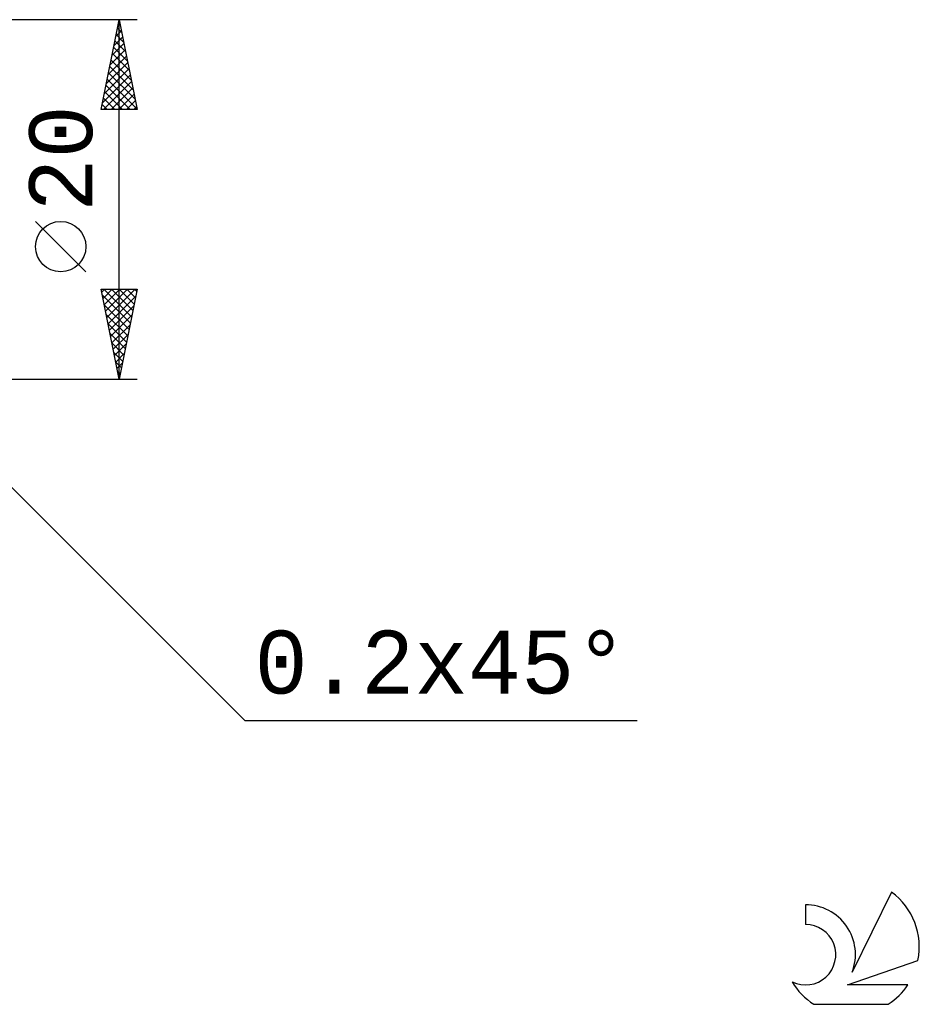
# Model space of a CAD drawing. Header units: millimetres. Extents: x -67 to 148, y -45 to 47.
# Tile 4 of 4: x 97 to 148, y -45 to 10. Entities that reach past the tile are written whole.
import ezdxf
from ezdxf.enums import TextEntityAlignment as Align

# ---------------------------------------------------------------- set-up
doc = ezdxf.new("R2010")
doc.units = ezdxf.units.MM
doc.header["$LTSCALE"] = 5.4
doc.layers.add('2', color=7, linetype='CONTINUOUS')
doc.layers.add('SK6', color=5, linetype='CONTINUOUS')
doc.styles.get("Standard").update_dxf_attribs({"font": 'Monospac821 BT'})

msp = doc.modelspace()

# ---------------------------------------------------------------- linework, layer by layer
at = {"layer": '2', "color": 7, "linetype": 'CONTINUOUS', "lineweight": 25}
for p, q in [((104, 10), (90.8, 10)), ((102, 5), (103, 10)), ((102.976, 9.879), (103.036, 9.818)), ((103, -10), (103, 10)), ((103, 10), (104, 5)), ((102.816, 9.08), (103.123, 9.387)), ((102.905, 9.525), (103.143, 9.287)), ((102.922, 9.611), (103.052, 9.741)), ((102.71, 8.55), (103.193, 9.033)), ((102.764, 8.818), (103.355, 8.227)), ((102.834, 9.171), (103.249, 8.757)), ((102.498, 7.49), (103.335, 8.326)), ((102.604, 8.02), (103.264, 8.68)), ((102.693, 8.464), (103.461, 7.696)), ((102.392, 6.959), (103.405, 7.973)), ((102.551, 7.757), (103.673, 6.636)), ((102.622, 8.111), (103.567, 7.166)), ((102.18, 5.899), (103.547, 7.266)), ((102.286, 6.429), (103.476, 7.619)), ((102.481, 7.404), (103.779, 6.105)), ((102.074, 5.368), (103.618, 6.912)), ((102.339, 6.697), (103.991, 5.045)), ((102.41, 7.05), (103.885, 5.575)), ((102.13, 5), (103.688, 6.559)), ((102.269, 6.343), (103.612, 5)), ((102.554, 5), (103.759, 6.205)), ((102.127, 5.636), (102.763, 5)), ((102.198, 5.989), (103.187, 5)), ((102.978, 5), (103.83, 5.851)), ((103.403, 5), (103.9, 5.498)), ((104, 5), (102, 5)), ((102.056, 5.282), (102.339, 5)), ((103.827, 5), (103.971, 5.144)), ((101.15, -4.025), (98.35, -1.225)), ((103, -10), (102, -5)), ((102, -5), (104, -5)), ((102.032, -5.158), (102.189, -5)), ((102.067, -5.335), (103.622, -6.89)), ((102.102, -5.511), (102.614, -5)), ((102.156, -5), (103.693, -6.536)), ((102.173, -5.865), (103.038, -5)), ((102.244, -6.218), (103.462, -5)), ((102.314, -6.572), (103.886, -5)), ((102.385, -6.926), (103.922, -5.388)), ((102.581, -5), (103.763, -6.183)), ((104, -5), (103, -10)), ((103.005, -5), (103.834, -5.829)), ((103.429, -5), (103.905, -5.476)), ((103.854, -5), (103.976, -5.122)), ((102.173, -5.865), (103.551, -7.243)), ((102.456, -7.279), (103.816, -5.919)), ((102.279, -6.395), (103.481, -7.597)), ((102.527, -7.633), (103.71, -6.449)), ((102.385, -6.926), (103.41, -7.95)), ((102.597, -7.986), (103.604, -6.979)), ((102.491, -7.456), (103.339, -8.304)), ((102.668, -8.34), (103.498, -7.51)), ((102.597, -7.986), (103.268, -8.658)), ((102.739, -8.693), (103.392, -8.04)), ((102.703, -8.517), (103.198, -9.011)), ((102.809, -9.047), (103.286, -8.57)), ((102.809, -9.047), (103.127, -9.365)), ((102.88, -9.4), (103.18, -9.101)), ((102.915, -9.577), (103.056, -9.718)), ((102.951, -9.754), (103.074, -9.631)), ((90.8, -10), (104, -10)), ((90.9, -9.9), (109.992, -28.992)), ((109.992, -28.992), (131.817, -28.992))]:
    msp.add_line(p, q, dxfattribs=at)
msp.add_circle((99.75, -2.625), 1.4, dxfattribs=at)
at = {"layer": 'SK6', "color": 5, "linetype": 'CONTINUOUS', "lineweight": 25}
for p, q in [((145.962, -38.544), (143.765, -43.001)), ((141.167, -39.248), (141.167, -40.351)), ((143.507, -43.702), (147.427, -42.341)), ((146.864, -43.702), (143.507, -43.702)), ((141.629, -44.784), (145.771, -44.784))]:
    msp.add_line(p, q, dxfattribs=at)
for centre, radius, start, end in [((143.7, -41.597), 3.8, 348.7239, 53.4691), ((141.189, -42.009), 2.76, 338.9379, 90.4446), ((141.178, -42.029), 1.677, 243.4215, 90.3602), ((143.7, -41.597), 3.8, 210.5484, 236.978), ((143.7, -41.597), 3.8, 303.022, 326.3732)]:
    msp.add_arc(centre, radius, start, end, dxfattribs=at)

# ---------------------------------------------------------------- texts
at = {"layer": '2', "color": 7, "linetype": 'CONTINUOUS', "lineweight": 25}
msp.add_text('20', height=3.5, rotation=90, dxfattribs=at).set_placement((101.5, 2.275), align=Align.CENTER)
msp.add_text('0.2x45°', height=3.5, dxfattribs=at).set_placement((120.904, -27.492), align=Align.CENTER)

doc.saveas('drawing.dxf')
